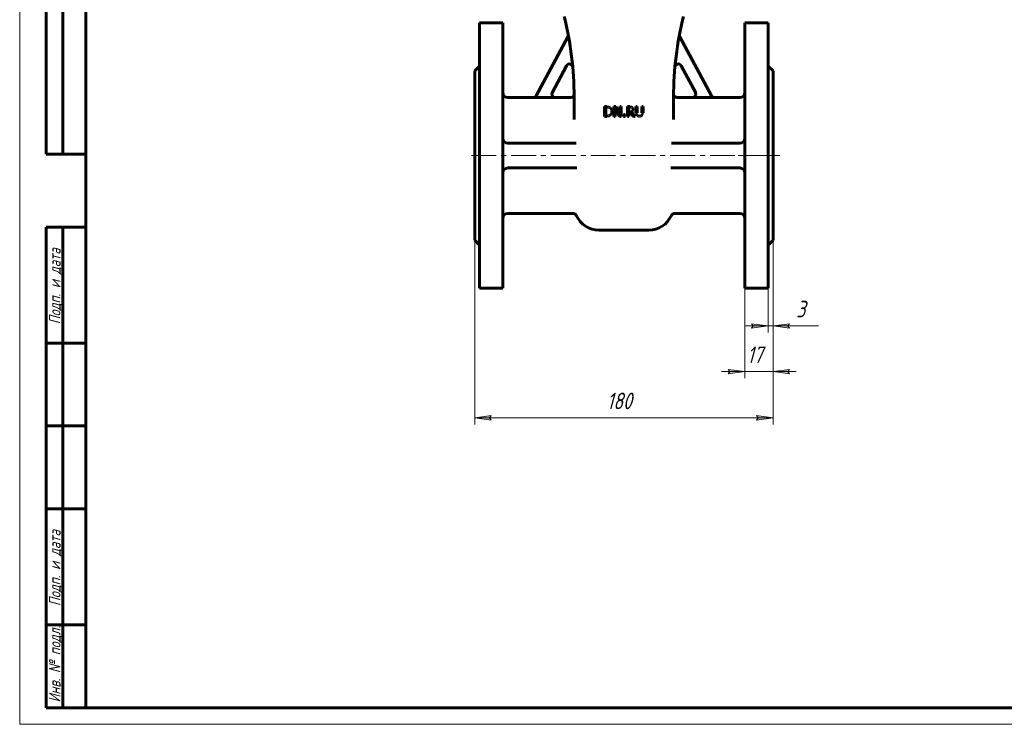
# Model space of a CAD drawing. Header units: millimetres. Extents: x 0 to 594, y 0 to 420.
# Tile 1 of 8: x 0 to 297, y 0 to 213. Entities that reach past the tile are written whole.
import ezdxf

# ---------------------------------------------------------------- set-up
doc = ezdxf.new("R2010")
doc.units = ezdxf.units.MM
for name, pattern in [('K5LT-1', [0]), ('K5LT_AXLED', [12, 7.5, -1.5, 1.5, -1.5]), ('K5LT_BASIC', [0]), ('K5LT_THIN', [0])]:
    doc.linetypes.add(name, pattern=pattern)
doc.layers.add('Системный слой', color=7, linetype='Continuous')
doc.layers.add('Системный слой (1)', color=7, linetype='Continuous', true_color=0x6c6c6c)
doc.styles.add('KDIMTEXTSTYLE', font='txt', dxfattribs={"width": 0.96, "oblique": 15, "height": 5})
doc.styles.add('KTEXTSTYLE', font='txt', dxfattribs={"width": 0.96, "height": 5})
doc.dimstyles.new('KDIMSTYLE (0.50)', dxfattribs={"dimtxt": 5, "dimasz": 1, "dimexe": 2, "dimexo": 0, "dimgap": 1, "dimtad": 1, "dimlfac": 2, "dimtxsty": 'KDIMTEXTSTYLE', "dimsah": 1, "dimcen": 0, "dimdle": 1, "dimadec": 0, "dimazin": 0, "dimtfac": 0.667, "dimtmove": 0, "dimatfit": 3, "dimfxl": 1, "dimtvp": 1, "dimtolj": 1, "dimtzin": 0, "dimarcsym": 0})

# ---------------------------------------------------------------- blocks, each defined once
blk = doc.blocks.new('U8')
at = {"layer": 'Системный слой (1)', "color": 143, "linetype": 'K5LT_BASIC', "lineweight": 60, "true_color": 0x33acca}
for p, q in [((208.74, 189.45), (208.63, 189.61)), ((208.86, 189.32), (208.74, 189.45)), ((208.93, 189.27), (208.86, 189.32)), ((208.97, 189.24), (208.93, 189.27)), ((208.99, 189.23), (208.97, 189.24)), ((209, 189.23), (208.99, 189.23)), ((209.16, 189.14), (209, 189.23)), ((209.51, 189.08), (209.16, 189.14))]:
    blk.add_line(p, q, dxfattribs=at)
blk = doc.blocks.new('U12')
at = {"layer": 'Системный слой (1)', "color": 143, "linetype": 'K5LT_BASIC', "lineweight": 60, "true_color": 0x33acca}
for p, q in [((160.6, 190.55), (160.5, 189.89)), ((160.5, 189.89), (160.85, 189.31)), ((160.85, 189.31), (161.48, 189.08))]:
    blk.add_line(p, q, dxfattribs=at)
blk = doc.blocks.new('U14')
at = {"layer": 'Системный слой (1)', "color": 143, "linetype": 'K5LT_BASIC', "lineweight": 60, "true_color": 0x33acca}
for p, q in [((203, 189.08), (198.24, 189.08)), ((217.24, 189.08), (209.51, 189.08))]:
    blk.add_line(p, q, dxfattribs=at)
blk = doc.blocks.new('U16')
at = {"layer": 'Системный слой (1)', "color": 143, "linetype": 'K5LT_BASIC', "lineweight": 60, "true_color": 0x33acca}
for p, q in [((154.97, 189.08), (147.24, 189.08)), ((166.24, 189.08), (161.48, 189.08))]:
    blk.add_line(p, q, dxfattribs=at)
blk = doc.blocks.new('U17')
at = {"layer": 'Системный слой (1)', "color": 143, "linetype": 'K5LT_BASIC', "lineweight": 60, "true_color": 0x33acca}
for p, q in [((203.88, 190.55), (203.98, 189.89)), ((203.63, 189.31), (203, 189.08)), ((203.98, 189.89), (203.63, 189.31))]:
    blk.add_line(p, q, dxfattribs=at)
blk = doc.blocks.new('D0')
at = {"layer": 'Системный слой (1)'}
for points in [[(142.24, 91.79), (141.74, 92.45), (142.24, 93.11), (137.24, 92.45)], [(227.24, 92.45), (222.24, 93.11), (222.74, 92.45), (222.24, 91.79)]]:
    blk.add_hatch(color=7, dxfattribs=at).paths.add_polyline_path(points)
at = {"layer": 'Системный слой (1)', "color": 7, "linetype": 'K5LT_THIN', "lineweight": 18, "true_color": 0xffffff}
for p, q in [((137.24, 146.08), (137.24, 90.45)), ((227.24, 146.08), (227.24, 90.45)), ((137.24, 92.45), (142.24, 93.11)), ((142.24, 91.79), (137.24, 92.45)), ((142.24, 93.11), (141.74, 92.45)), ((141.74, 92.45), (142.24, 91.79)), ((222.74, 92.45), (222.24, 93.11)), ((222.24, 93.11), (227.24, 92.45)), ((227.24, 92.45), (222.24, 91.79)), ((222.24, 91.79), (222.74, 92.45))]:
    blk.add_line(p, q, dxfattribs=at)
blk.add_wipeout([(177.1, 93.45), (177.1, 100.83), (186.97, 100.83), (186.97, 93.45)]).dxf.layer = 'Системный слой (1)'
blk.add_line((137.24, 92.45), (227.24, 92.45), dxfattribs=at)
at = {"layer": 'Системный слой (1)', "color": 7, "insert": (177.1, 100.04), "char_height": 5, "attachment_point": 1, "style": 'KTEXTSTYLE'}
blk.add_mtext('\\fArial|b0|c204|p34;\\H5.0;\\W1.000;\\Q15;\\fGOST Type AU|b0|i0|c204|p34;\\Q15;\\W0.960;180', dxfattribs=at)
blk = doc.blocks.new('KDIMARROW_01')
at = {"layer": 'Системный слой'}
blk.add_hatch(color=0, dxfattribs=at).paths.add_polyline_path([(0, 0), (-5, 0.66), (-4.5, 0), (-5, -0.66)])
at = {"layer": 'Системный слой', "color": 0, "linetype": 'K5LT_THIN', "lineweight": 18}
for p, q in [((-4.5, 0), (-5, 0.66)), ((-5, 0.66), (0, 0)), ((0, 0), (-5, -0.66)), ((-5, -0.66), (-4.5, 0))]:
    blk.add_line(p, q, dxfattribs=at)
at = {"layer": 'Системный слой (1)', "color": 0, "linetype": 'K5LT_THIN', "lineweight": 18}
blk.add_line((392.35, 171.58), (391.85, 171.58), dxfattribs=at)
blk = doc.blocks.new('D1')
at = {"layer": 'Системный слой (1)', "color": 7, "linetype": 'K5LT_THIN', "lineweight": 18, "true_color": 0xffffff}
for p, q in [((213.74, 107.03), (214.24, 106.38)), ((231.74, 106.38), (232.24, 107.03)), ((214.24, 106.38), (213.74, 105.72)), ((232.24, 105.72), (231.74, 106.38))]:
    blk.add_line(p, q, dxfattribs=at)
blk.add_wipeout([(219.43, 107.38), (219.43, 114.76), (226.26, 114.76), (226.26, 107.38)]).dxf.layer = 'Системный слой (1)'
at = {"layer": 'Системный слой (1)'}
for points in [[(218.74, 106.38), (213.74, 107.03), (214.24, 106.38), (213.74, 105.72)], [(231.74, 106.38), (232.24, 107.03), (227.24, 106.38), (232.24, 105.72)]]:
    blk.add_hatch(color=7, dxfattribs=at).paths.add_polyline_path(points)
at = {"layer": 'Системный слой (1)', "color": 7, "linetype": 'K5LT_THIN', "lineweight": 18, "true_color": 0xffffff}
for p, q in [((227.24, 146.08), (227.24, 104.38)), ((218.74, 131.58), (218.74, 104.38)), ((218.74, 106.38), (213.74, 107.03)), ((232.24, 107.03), (227.24, 106.38)), ((218.74, 106.38), (211.74, 106.38)), ((213.74, 105.72), (218.74, 106.38)), ((218.74, 106.38), (227.24, 106.38)), ((227.24, 106.38), (232.24, 105.72)), ((227.24, 106.38), (234.24, 106.38))]:
    blk.add_line(p, q, dxfattribs=at)
at = {"layer": 'Системный слой (1)', "color": 7, "insert": (219.43, 113.96), "char_height": 5, "attachment_point": 1, "style": 'KTEXTSTYLE'}
blk.add_mtext('\\fArial|b0|c204|p34;\\H5.0;\\W1.000;\\Q15;\\fGOST Type AU|b0|i0|c204|p34;\\Q15;\\W0.960;17', dxfattribs=at)
blk = doc.blocks.new('D2')
at = {"layer": 'Системный слой (1)'}
for points in [[(225.74, 120.18), (220.74, 120.84), (221.24, 120.18), (220.74, 119.52)], [(231.74, 120.18), (232.24, 120.84), (227.24, 120.18), (232.24, 119.52)]]:
    blk.add_hatch(color=7, dxfattribs=at).paths.add_polyline_path(points)
at = {"layer": 'Системный слой (1)', "color": 7, "linetype": 'K5LT_THIN', "lineweight": 18, "true_color": 0xffffff}
for p, q in [((227.24, 146.08), (227.24, 118.18)), ((225.74, 131.58), (225.74, 118.18)), ((225.74, 120.18), (218.74, 120.18)), ((225.74, 120.18), (220.74, 120.84)), ((220.74, 120.84), (221.24, 120.18)), ((221.24, 120.18), (220.74, 119.52)), ((220.74, 119.52), (225.74, 120.18)), ((225.74, 120.18), (227.24, 120.18)), ((232.24, 120.84), (227.24, 120.18)), ((227.24, 120.18), (232.24, 119.52)), ((227.24, 120.18), (232.24, 120.18)), ((231.74, 120.18), (232.24, 120.84)), ((232.24, 119.52), (231.74, 120.18))]:
    blk.add_line(p, q, dxfattribs=at)
blk.add_wipeout([(234.24, 121.18), (234.24, 128.56), (238.78, 128.56), (238.78, 121.18)]).dxf.layer = 'Системный слой (1)'
for p, q in [((227.24, 120.18), (234.24, 120.18)), ((232.24, 120.18), (240.97, 120.18))]:
    blk.add_line(p, q, dxfattribs=at)
at = {"layer": 'Системный слой (1)', "color": 7, "insert": (234.24, 127.77), "char_height": 5, "attachment_point": 1, "style": 'KTEXTSTYLE'}
blk.add_mtext('\\fArial|b0|c204|p34;\\H5.0;\\W1.000;\\Q15;\\fGOST Type AU|b0|i0|c204|p34;\\Q15;\\W0.960;3', dxfattribs=at)
blk = doc.blocks.new('U36')
at = {"color": 7, "linetype": 'K5LT_THIN', "lineweight": 18, "true_color": 0xffffff}
for p, q in [((0, 0), (0, 420)), ((594, 0), (0, 0))]:
    blk.add_line(p, q, dxfattribs=at)
at = {"color": 143, "linetype": 'K5LT_BASIC', "lineweight": 60, "true_color": 0x33acca}
for p, q in [((20, 5), (20, 415)), ((8, 172), (8, 292)), ((13, 172), (13, 292)), ((20, 172), (8, 172)), ((8, 5), (8, 150)), ((20, 150), (8, 150)), ((13, 5), (13, 150)), ((20, 115), (8, 115)), ((20, 90), (8, 90)), ((20, 65), (8, 65)), ((20, 30), (8, 30)), ((20, 5), (8, 5)), ((589, 5), (20, 5))]:
    blk.add_line(p, q, dxfattribs=at)
at = {"color": 7, "char_height": 3.5, "attachment_point": 1, "rotation": 90, "style": 'KTEXTSTYLE'}
for s, insert in [('\\fArial|b0|c204|p34;\\H5.0;\\W1.000;\\Q15;\\fGOST Type AU|b0|i0|c204|p34;\\Q15;\\W0.960;\\H3.50;Подп. и дата', (8.82, 120.66)), ('\\fArial|b0|c204|p34;\\H5.0;\\W1.000;\\Q15;\\fGOST Type AU|b0|i0|c204|p34;\\Q15;\\W0.960;\\H3.50;Подп. и дата', (8.82, 35.66)), ('\\fArial|b0|c204|p34;\\H5.0;\\W1.000;\\Q15;\\fGOST Type AU|b0|i0|c204|p34;\\Q15;\\W0.960;\\H3.50;Инв. № подл.', (8.82, 6.57))]:
    blk.add_mtext(s, dxfattribs=dict(at, insert=insert))

msp = doc.modelspace()

# ---------------------------------------------------------------- linework, layer by layer
at = {"layer": 'Системный слой (1)', "color": 143, "linetype": 'K5LT_BASIC', "lineweight": 60, "true_color": 0x33acca}
for p, q in [((138.7402, 211.5808), (138.7402, 131.5808)), ((138.7402, 211.5808), (145.7402, 211.5808)), ((145.7402, 211.5808), (145.7402, 131.5808)), ((225.7402, 211.5808), (218.7402, 211.5808)), ((218.7402, 211.5808), (218.7402, 131.5808)), ((225.7402, 211.5808), (225.7402, 131.5808)), ((155.8247, 189.5655), (165.3688, 207.3423)), ((208.6557, 189.5655), (199.1116, 207.3423)), ((137.2402, 197.0808), (138.7402, 198.5808)), ((137.2402, 197.0808), (137.2402, 146.0808)), ((164.956, 198.6687), (160.5765, 190.5116)), ((199.5244, 198.6687), (203.9038, 190.5116)), ((227.2402, 197.0808), (225.7402, 198.5808)), ((227.2402, 197.0808), (227.2402, 146.0808)), ((154.9409, 189.0361), (161.4549, 189.0361)), ((167.2402, 182.409), (167.2402, 189.2703)), ((197.2402, 182.409), (197.2402, 189.2703)), ((209.5394, 189.0361), (203.0255, 189.0361)), ((177.0731, 186.3815), (176.3785, 186.3815)), ((176.3785, 186.3815), (176.3785, 183.3315)), ((176.7839, 183.6825), (176.7839, 186.0305)), ((176.7839, 186.0305), (177.0928, 186.0305)), ((179.2234, 186.3815), (179.2234, 183.3315)), ((179.7993, 186.3815), (179.2234, 186.3815)), ((179.6015, 183.3315), (179.6015, 185.9613)), ((179.6015, 185.9613), (180.9511, 183.3315)), ((181.0277, 183.9667), (179.7993, 186.3815)), ((181.0277, 186.3815), (181.0277, 183.9667)), ((181.4058, 186.3815), (181.0277, 186.3815)), ((181.4058, 183.3315), (181.4058, 186.3815)), ((183.2942, 186.3815), (183.2942, 183.3315)), ((184.0802, 186.3815), (183.2942, 186.3815)), ((183.6995, 184.8837), (183.6995, 186.0305)), ((183.6995, 186.0305), (184.1024, 186.0305)), ((184.0554, 184.8837), (183.6995, 184.8837)), ((183.6995, 183.3315), (183.6995, 184.5451)), ((183.6995, 184.5451), (184.1642, 184.5451)), ((184.1642, 184.5451), (185.1281, 183.3315)), ((185.6546, 183.3315), (184.5695, 184.6588)), ((185.8597, 186.3815), (185.8597, 184.4783)), ((186.2651, 186.3815), (185.8597, 186.3815)), ((186.2651, 184.4783), (186.2651, 186.3815)), ((188.0669, 186.3815), (187.6616, 186.3815)), ((187.6616, 186.3815), (187.6616, 184.4684)), ((188.0669, 184.4783), (188.0669, 186.3815)), ((176.3785, 183.3315), (177.0805, 183.3315)), ((177.0928, 183.6825), (176.7839, 183.6825)), ((179.2234, 183.3315), (179.6015, 183.3315)), ((180.9511, 183.3315), (181.4058, 183.3315)), ((182.1028, 183.9148), (182.1028, 183.3315)), ((182.5922, 183.9148), (182.1028, 183.9148)), ((182.1028, 183.3315), (182.5922, 183.3315)), ((182.5922, 183.3315), (182.5922, 183.9148)), ((183.2942, 183.3315), (183.6995, 183.3315)), ((185.1281, 183.3315), (185.6546, 183.3315)), ((147.2402, 175.3308), (167.8255, 175.3308)), ((217.2402, 175.3308), (196.6548, 175.3308)), ((168.0591, 167.8308), (147.2402, 167.8308)), ((196.4213, 167.8308), (217.2402, 167.8308)), ((166.9942, 154.0808), (147.2402, 154.0808)), ((217.2402, 154.0808), (197.4862, 154.0808)), ((174.7402, 149.0808), (189.7402, 149.0808)), ((137.2402, 146.0808), (138.7402, 144.5808)), ((227.2402, 146.0808), (225.7402, 144.5808)), ((138.7402, 131.5808), (145.7402, 131.5808)), ((225.7402, 131.5808), (218.7402, 131.5808))]:
    msp.add_line(p, q, dxfattribs=at)
at = {"layer": 'Системный слой (1)', "color": 30, "linetype": 'K5LT_AXLED', "lineweight": 18, "true_color": 0xff8000}
for p, q in [((227.7402, 171.5808), (135.2402, 171.5808)), ((229.2402, 171.5808), (216.7402, 171.5808))]:
    msp.add_line(p, q, dxfattribs=at)
at = {"layer": 'Системный слой (1)', "color": 143, "linetype": 'K5LT_BASIC', "lineweight": 60, "true_color": 0x33acca}
for centre, radius, start, end in [((67.2402, 189.2703), 100, 0, 14.036243), ((297.2402, 189.2703), 100, 165.963757, 180), ((164.4877, 207.8153), 1, 331.769278, 10.796648), ((199.9927, 207.8153), 1, 169.203352, 208.230722), ((165.837, 198.1957), 1, 5.172556, 151.769278), ((198.6433, 198.1957), 1, 28.230722, 174.827444), ((147.2402, 190.5808), 1.5, 180, 270), ((217.2402, 190.5808), 1.5, 270, 0), ((166.2402, 190.0808), 1, 270, 355.776775), ((198.2402, 190.0808), 1, 184.223225, 270), ((297.2402, 189.2703), 100, 179.577772, 179.577932), ((147.2402, 176.8308), 1.5, 180, 270), ((217.2402, 176.8308), 1.5, 270, 0), ((147.2402, 166.3308), 1.5, 90, 180), ((217.2402, 166.3308), 1.5, 0, 90), ((147.2402, 152.5808), 1.5, 90, 180), ((166.9942, 153.0808), 1, 24.315739, 90), ((174.7402, 156.5808), 7.5, 204.315739, 270), ((189.7402, 156.5808), 7.5, 270, 335.684261), ((197.4862, 153.0808), 1, 90, 155.684261), ((217.2402, 152.5808), 1.5, 0, 90)]:
    msp.add_arc(centre, radius, start, end, dxfattribs=at)
at = {"layer": 'Системный слой (1)', "color": 7, "linetype": 'K5LT-1'}
for points, knots in [([(161.4549, 189.0361), (161.4175, 189.0361), (161.3429, 189.0404), (161.2329, 189.0593), (161.1434, 189.0852), (161.0738, 189.1117), (161.0361, 189.1285), (160.9809, 189.1554), (160.9085, 189.1966), (160.8415, 189.2466), (160.8044, 189.2782), (160.7924, 189.2887), (160.7722, 189.3071), (160.7477, 189.3309), (160.7009, 189.3801), (160.6416, 189.453), (160.5871, 189.5399), (160.5505, 189.6123), (160.5332, 189.6526), (160.5232, 189.6786), (160.5181, 189.6923), (160.5102, 189.7149), (160.5001, 189.7466), (160.4826, 189.8107), (160.4653, 189.9021), (160.4593, 189.986), (160.4589, 190.0497), (160.4601, 190.0934), (160.4669, 190.1744), (160.4847, 190.276), (160.5152, 190.3761), (160.5474, 190.4541), (160.5664, 190.4926), (160.5765, 190.5116)], [0, 0, 0, 0, 0.022453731, 0.044907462, 0.067361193, 0.078568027, 0.089774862, 0.092113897, 0.115620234, 0.139961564, 0.142432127, 0.144942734, 0.149559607, 0.158793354, 0.165431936, 0.190319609, 0.215207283, 0.227169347, 0.239131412, 0.24156487, 0.243969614, 0.247964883, 0.255955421, 0.264021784, 0.288069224, 0.312116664, 0.314445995, 0.326395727, 0.338345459, 0.363297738, 0.388250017, 0.4011544, 0.414058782, 0.414058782, 0.414058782, 0.414058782]), ([(203.0255, 189.0361), (203.0629, 189.0361), (203.1374, 189.0404), (203.2475, 189.0593), (203.337, 189.0852), (203.4066, 189.1117), (203.4443, 189.1285), (203.4995, 189.1554), (203.5719, 189.1966), (203.639, 189.2466), (203.676, 189.2782), (203.6881, 189.2887), (203.7083, 189.3071), (203.7328, 189.3309), (203.7796, 189.3801), (203.8389, 189.453), (203.8934, 189.5399), (203.9299, 189.6123), (203.9472, 189.6526), (203.9572, 189.6786), (203.9623, 189.6923), (203.9703, 189.7149), (203.9803, 189.7465), (203.9979, 189.8106), (204.0152, 189.902), (204.0211, 189.9858), (204.0215, 190.0495), (204.0204, 190.0933), (204.0135, 190.1744), (203.9957, 190.276), (203.9652, 190.3761), (203.933, 190.4541), (203.914, 190.4926), (203.9038, 190.5116)], [0, 0, 0, 0, 0.022454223, 0.044908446, 0.06736267, 0.078569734, 0.089776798, 0.092115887, 0.11562363, 0.139966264, 0.142436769, 0.14494725, 0.149565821, 0.158802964, 0.165433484, 0.190323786, 0.215214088, 0.227170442, 0.239126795, 0.24155948, 0.243963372, 0.247961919, 0.255959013, 0.264003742, 0.288042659, 0.312081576, 0.314413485, 0.326378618, 0.338343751, 0.36329775, 0.388251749, 0.401155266, 0.414058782, 0.414058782, 0.414058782, 0.414058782]), ([(155.8247, 189.5655), (155.8069, 189.5325), (155.7677, 189.4685), (155.7188, 189.4057), (155.663, 189.3426), (155.6264, 189.3065), (155.5752, 189.2626), (155.5389, 189.2337), (155.501, 189.2072), (155.4734, 189.1895), (155.4502, 189.1752), (155.4211, 189.1587), (155.3814, 189.1381), (155.3375, 189.1177), (155.2844, 189.0966), (155.2301, 189.0786), (155.1749, 189.0636), (155.1191, 189.0518), (155.0413, 189.0399), (154.9817, 189.0361), (154.9409, 189.0361)], [0, 0, 0, 0, 0.022516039, 0.045032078, 0.047917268, 0.073318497, 0.075874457, 0.088520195, 0.101165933, 0.103644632, 0.108287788, 0.117574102, 0.123788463, 0.135239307, 0.146690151, 0.158140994, 0.169591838, 0.181042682, 0.192493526, 0.216942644, 0.216942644, 0.216942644, 0.216942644]), ([(208.6557, 189.5655), (208.6735, 189.5325), (208.7127, 189.4685), (208.7616, 189.4057), (208.8174, 189.3426), (208.854, 189.3064), (208.9052, 189.2625), (208.9415, 189.2336), (208.9794, 189.2072), (209.007, 189.1895), (209.0302, 189.1752), (209.0593, 189.1586), (209.0989, 189.1381), (209.1428, 189.1177), (209.196, 189.0966), (209.2502, 189.0786), (209.3054, 189.0636), (209.3612, 189.0518), (209.4349, 189.0405), (209.4945, 189.0364), (209.5353, 189.0361), (209.5394, 189.0361)], [0, 0, 0, 0, 0.022517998, 0.045035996, 0.047924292, 0.073330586, 0.075886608, 0.088529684, 0.101172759, 0.103650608, 0.108296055, 0.117586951, 0.123783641, 0.135232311, 0.146680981, 0.158129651, 0.169578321, 0.181026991, 0.192475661, 0.214432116, 0.216942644, 0.216942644, 0.216942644, 0.216942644]), ([(178.1655, 186.1393), (178.1566, 186.1452), (178.1384, 186.1567), (178.1011, 186.1789), (178.0524, 186.2052), (178.0008, 186.2295), (177.9578, 186.2478), (177.9246, 186.261), (177.8907, 186.2735), (177.856, 186.2854), (177.8204, 186.2967), (177.7868, 186.3067), (177.7553, 186.3153), (177.7263, 186.3228), (177.6963, 186.3297), (177.6674, 186.3357), (177.6399, 186.3409), (177.6057, 186.3468), (177.546, 186.3559), (177.4556, 186.3663), (177.3582, 186.3736), (177.2753, 186.3777), (177.2104, 186.3799), (177.1428, 186.3812), (177.0965, 186.3815), (177.0731, 186.3815)], [-0.711735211, -0.711735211, -0.711735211, -0.711735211, -0.684262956, -0.6567907, -0.60184619, -0.54690168, -0.519429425, -0.49195717, -0.464484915, -0.43701266, -0.409540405, -0.38206815, -0.361271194, -0.340474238, -0.319677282, -0.298880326, -0.282961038, -0.267041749, -0.235203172, -0.176402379, -0.117601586, -0.08820119, -0.058800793, -0.029400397, 0, 0, 0, 0]), ([(177.0928, 186.0305), (177.1088, 186.0305), (177.1405, 186.0303), (177.1871, 186.0293), (177.2325, 186.0276), (177.2747, 186.0253), (177.3139, 186.0225), (177.3504, 186.0193), (177.3857, 186.0155), (177.4188, 186.0114), (177.4496, 186.0069), (177.4782, 186.0022), (177.506, 185.9971), (177.5281, 185.9925), (177.5449, 185.9888), (177.5605, 185.9851), (177.5798, 185.9803), (177.6026, 185.9742), (177.6253, 185.9676), (177.648, 185.9605), (177.6779, 185.9506), (177.709, 185.9392), (177.7705, 185.9146), (177.832, 185.8855), (177.8834, 185.8566), (177.8986, 185.8476)], [-0.122136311, -0.122136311, -0.122136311, -0.122136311, -0.116722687, -0.111309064, -0.10589544, -0.100481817, -0.09567233, -0.090862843, -0.086053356, -0.081243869, -0.076951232, -0.072658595, -0.068365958, -0.06407332, -0.062146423, -0.060219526, -0.056365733, -0.052511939, -0.048658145, -0.044804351, -0.040950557, -0.033242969, -0.028590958, -0.008523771, 0, 0, 0, 0]), ([(177.8986, 185.8476), (177.9152, 185.8374), (177.9477, 185.8161), (177.9816, 185.7907), (178.0281, 185.753), (178.0844, 185.7004), (178.1545, 185.616), (178.2152, 185.5211), (178.2649, 185.4178), (178.2936, 185.3359), (178.3184, 185.2492), (178.3395, 185.1541), (178.3525, 185.048), (178.3576, 184.9741), (178.3595, 184.9364), (178.3605, 184.8979), (178.3608, 184.872), (178.3608, 184.859)], [-0.228722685, -0.228722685, -0.228722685, -0.228722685, -0.216268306, -0.203813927, -0.201223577, -0.17717576, -0.153135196, -0.129094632, -0.10422721, -0.081198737, -0.076679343, -0.051147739, -0.025616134, -0.0192121, -0.012808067, -0.006404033, 0, 0, 0, 0]), ([(178.3608, 184.859), (178.3608, 184.8419), (178.3604, 184.808), (178.3587, 184.7581), (178.3559, 184.7092), (178.3521, 184.6632), (178.3474, 184.6198), (178.3401, 184.5651), (178.329, 184.5015), (178.3126, 184.4307), (178.2943, 184.3682), (178.2742, 184.3118), (178.2529, 184.2609), (178.2293, 184.2126), (178.195, 184.1512), (178.1449, 184.0773), (178.0739, 183.9962), (178.0023, 183.9326), (177.9542, 183.8976), (177.9357, 183.8851)], [-0.276021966, -0.276021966, -0.276021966, -0.276021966, -0.265988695, -0.255955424, -0.245922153, -0.235888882, -0.226754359, -0.217619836, -0.19935079, -0.182548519, -0.165746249, -0.151188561, -0.136630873, -0.122295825, -0.107960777, -0.079290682, -0.048447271, -0.018055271, 0, 0, 0, 0]), ([(178.1606, 183.5762), (178.2038, 183.6047), (178.2493, 183.6391), (178.3319, 183.711), (178.377, 183.7561), (178.4204, 183.806), (178.4379, 183.8267), (178.4686, 183.8649), (178.5103, 183.922), (178.5492, 183.9825), (178.5789, 184.0336), (178.6074, 184.0859), (178.6408, 184.1537), (178.6757, 184.2371), (178.7054, 184.3216), (178.7235, 184.3844), (178.7472, 184.4786), (178.7717, 184.6097), (178.7825, 184.7556), (178.7834, 184.8395), (178.7834, 184.854)], [-0.278962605, -0.278962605, -0.278962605, -0.278962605, -0.247175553, -0.243853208, -0.211601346, -0.208232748, -0.203909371, -0.195262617, -0.178870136, -0.162027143, -0.153605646, -0.145184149, -0.128341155, -0.111498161, -0.095175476, -0.078852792, -0.075672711, -0.042270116, -0.007265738, 0, 0, 0, 0]), ([(178.7834, 184.854), (178.7834, 184.875), (178.7829, 184.9167), (178.7804, 184.9784), (178.7763, 185.0391), (178.7689, 185.1153), (178.7561, 185.2055), (178.7356, 185.3059), (178.7103, 185.4002), (178.682, 185.484), (178.6513, 185.5599), (178.6188, 185.6283), (178.5833, 185.694), (178.5549, 185.7405), (178.5089, 185.8106), (178.4401, 185.9018), (178.3268, 186.0183), (178.2313, 186.0945), (178.1756, 186.1326), (178.1655, 186.1393)], [-0.236572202, -0.236572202, -0.236572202, -0.236572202, -0.228129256, -0.219686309, -0.211243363, -0.202800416, -0.187098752, -0.171397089, -0.156612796, -0.141828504, -0.129465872, -0.11710324, -0.104753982, -0.092404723, -0.0897364, -0.062369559, -0.034019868, -0.006064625, 0, 0, 0, 0]), ([(184.6066, 185.0419), (184.5996, 185.0349), (184.5853, 185.0214), (184.5686, 185.0076), (184.5441, 184.9888), (184.5103, 184.9665), (184.4668, 184.9451), (184.4297, 184.9309), (184.4058, 184.9234), (184.3862, 184.9182), (184.3714, 184.9147), (184.3564, 184.9115), (184.3369, 184.9076), (184.3124, 184.9032), (184.2765, 184.8976), (184.195, 184.8875), (184.1179, 184.8837), (184.0554, 184.8837)], [-0.0846184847, -0.0846184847, -0.0846184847, -0.0846184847, -0.0800034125, -0.0753883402, -0.0744226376, -0.0653627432, -0.0561571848, -0.0515544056, -0.0469516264, -0.0446938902, -0.042436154, -0.0401784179, -0.0379206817, -0.0337082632, -0.0294958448, -0.0225875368, 0, 0, 0, 0]), ([(184.8562, 186.2208), (184.8396, 186.2316), (184.8059, 186.252), (184.7676, 186.272), (184.7297, 186.2901), (184.7005, 186.3026), (184.666, 186.3155), (184.6404, 186.3242), (184.6149, 186.3319), (184.581, 186.341), (184.5544, 186.3468), (184.5344, 186.3504), (184.5283, 186.3515), (184.519, 186.3531), (184.5003, 186.356), (184.4714, 186.3601), (184.4214, 186.3662), (184.3599, 186.3719), (184.3011, 186.3757), (184.2558, 186.378), (184.2213, 186.3793), (184.1864, 186.3803), (184.151, 186.381), (184.1215, 186.3813), (184.0979, 186.3815), (184.0861, 186.3815), (184.0802, 186.3815)], [-0.161155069, -0.161155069, -0.161155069, -0.161155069, -0.149334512, -0.137513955, -0.135051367, -0.124004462, -0.11848101, -0.112957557, -0.107668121, -0.102378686, -0.091799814, -0.091266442, -0.090199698, -0.088066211, -0.085594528, -0.078855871, -0.070505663, -0.055416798, -0.0418661, -0.035090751, -0.028315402, -0.021236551, -0.014157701, -0.00707885, -0.003539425, 0, 0, 0, 0]), ([(184.1024, 186.0305), (184.1127, 186.0305), (184.1332, 186.0304), (184.1632, 186.0298), (184.1925, 186.0288), (184.2197, 186.0274), (184.2448, 186.0257), (184.2683, 186.0237), (184.291, 186.0215), (184.3122, 186.019), (184.3319, 186.0163), (184.3564, 186.0126), (184.3844, 186.0075), (184.4154, 186.0005), (184.4441, 185.9926), (184.472, 185.9835), (184.4931, 185.9754), (184.5256, 185.9617), (184.5553, 185.9466), (184.5803, 185.931), (184.5868, 185.9267)], [-0.105350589, -0.105350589, -0.105350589, -0.105350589, -0.100431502, -0.095512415, -0.090593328, -0.085674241, -0.081313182, -0.076952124, -0.072591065, -0.068230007, -0.064347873, -0.060465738, -0.052701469, -0.045754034, -0.0388066, -0.031859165, -0.02491173, -0.022395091, -0.005983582, 0, 0, 0, 0]), ([(184.5695, 184.6588), (184.5812, 184.6631), (184.6044, 184.6721), (184.6383, 184.6866), (184.6715, 184.7019), (184.7129, 184.7227), (184.7613, 184.7499), (184.8336, 184.7968), (184.8989, 184.8489), (184.9577, 184.906), (185.0102, 184.9639), (185.0557, 185.0244), (185.0925, 185.0863), (185.1234, 185.1462), (185.1554, 185.2262), (185.1749, 185.2999), (185.1867, 185.3601), (185.1936, 185.4041), (185.1991, 185.4584), (185.2014, 185.5011), (185.2021, 185.5309), (185.2023, 185.546), (185.2023, 185.5535)], [-0.148110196, -0.148110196, -0.148110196, -0.148110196, -0.143631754, -0.139153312, -0.134674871, -0.130196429, -0.121903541, -0.113610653, -0.097024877, -0.089138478, -0.081252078, -0.066130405, -0.059524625, -0.052918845, -0.039707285, -0.026179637, -0.024288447, -0.017188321, -0.010088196, -0.005044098, -0.002522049, 0, 0, 0, 0]), ([(184.5868, 185.9267), (184.5949, 185.9213), (184.6104, 185.9101), (184.6265, 185.8969), (184.6479, 185.8779), (184.673, 185.8523), (184.7034, 185.8123), (184.7242, 185.7761), (184.7384, 185.745), (184.7508, 185.7131), (184.7592, 185.6855), (184.7684, 185.6464), (184.7758, 185.6039), (184.7793, 185.5557), (184.7796, 185.5276), (184.7796, 185.5214)], [-0.081685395, -0.081685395, -0.081685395, -0.081685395, -0.076696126, -0.0717068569, -0.0706954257, -0.0613419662, -0.0522677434, -0.0430034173, -0.0383712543, -0.0337390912, -0.0245907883, -0.0231782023, -0.0130157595, -0.0028533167, 0, 0, 0, 0]), ([(184.7796, 185.5214), (184.7796, 185.5121), (184.7794, 185.4937), (184.7784, 185.4666), (184.7768, 185.44), (184.7745, 185.4148), (184.7717, 185.3909), (184.7674, 185.3606), (184.7608, 185.3252), (184.7509, 185.2854), (184.7398, 185.2496), (184.7273, 185.2167), (184.7092, 185.1768), (184.6827, 185.1303), (184.6519, 185.0895), (184.6257, 185.0606), (184.6131, 185.048), (184.6066, 185.0419)], [-0.0937576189, -0.0937576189, -0.0937576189, -0.0937576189, -0.0896029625, -0.085448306, -0.0812936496, -0.0771389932, -0.0733225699, -0.0695061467, -0.0618733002, -0.0547800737, -0.0476868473, -0.0413301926, -0.034973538, -0.0226294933, -0.0102854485, -0.0051427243, 0, 0, 0, 0]), ([(185.2023, 185.5535), (185.2023, 185.5637), (185.202, 185.5841), (185.2009, 185.6142), (185.1989, 185.6437), (185.1954, 185.6807), (185.1894, 185.7242), (185.1799, 185.7724), (185.1681, 185.8174), (185.1545, 185.8588), (185.139, 185.8977), (185.1246, 185.9278), (185.1122, 185.9508), (185.0994, 185.9728), (185.0825, 185.9996), (185.0608, 186.0306), (185.0434, 186.053), (185.0152, 186.0869), (184.9718, 186.133), (184.9121, 186.1829), (184.8709, 186.2114), (184.8562, 186.2208)], [-0.193489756, -0.193489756, -0.193489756, -0.193489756, -0.187228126, -0.180966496, -0.174704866, -0.168443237, -0.156866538, -0.14528984, -0.134451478, -0.123613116, -0.113319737, -0.103026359, -0.098061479, -0.0930966, -0.083166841, -0.073237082, -0.063307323, -0.060732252, -0.038297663, -0.013257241, 0, 0, 0, 0]), ([(185.8597, 184.4783), (185.8597, 184.4599), (185.86, 184.4232), (185.8615, 184.3693), (185.8639, 184.3168), (185.8672, 184.2676), (185.8712, 184.2218), (185.8774, 184.1645), (185.885, 184.111), (185.8938, 184.0612), (185.9006, 184.0268), (185.9082, 183.9934), (185.9161, 183.9619), (185.9243, 183.9325), (185.9327, 183.9049), (185.9419, 183.8778), (185.9518, 183.8514), (185.9624, 183.8256), (185.9774, 183.792), (186.0059, 183.7354), (186.0535, 183.6596), (186.1073, 183.5939), (186.1419, 183.5584), (186.1514, 183.549)], [-0.129094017, -0.129094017, -0.129094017, -0.129094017, -0.123542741, -0.117991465, -0.112440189, -0.106888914, -0.1019132, -0.096937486, -0.086986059, -0.082495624, -0.078005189, -0.073514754, -0.069024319, -0.064988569, -0.060952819, -0.056917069, -0.052881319, -0.048917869, -0.044954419, -0.037027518, -0.021378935, -0.005730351, 0, 0, 0, 0]), ([(186.3961, 183.8629), (186.3882, 183.8749), (186.3732, 183.8993), (186.3583, 183.9272), (186.3445, 183.9558), (186.3316, 183.9852), (186.3205, 184.0156), (186.3136, 184.0368), (186.3088, 184.0527), (186.3027, 184.0746), (186.2974, 184.097), (186.2936, 184.1154), (186.2908, 184.1304), (186.2868, 184.1527), (186.2831, 184.1771), (186.2798, 184.2026), (186.2767, 184.2288), (186.2732, 184.265), (186.2696, 184.3125), (186.2675, 184.3562), (186.2662, 184.3925), (186.2656, 184.4204), (186.2652, 184.4491), (186.2651, 184.4685), (186.2651, 184.4783)], [-0.343745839, -0.343745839, -0.343745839, -0.343745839, -0.317150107, -0.290554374, -0.285054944, -0.258118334, -0.231181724, -0.22561445, -0.217365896, -0.200868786, -0.184371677, -0.176123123, -0.167874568, -0.157558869, -0.136927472, -0.126611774, -0.116296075, -0.095664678, -0.071748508, -0.047832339, -0.035874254, -0.023916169, -0.011958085, 0, 0, 0, 0]), ([(187.6616, 184.4684), (187.6616, 184.4562), (187.6614, 184.4319), (187.6607, 184.3961), (187.6596, 184.3612), (187.658, 184.3274), (187.656, 184.2948), (187.6527, 184.2527), (187.6488, 184.2149), (187.6443, 184.1811), (187.6411, 184.1596), (187.6376, 184.1387), (187.634, 184.1186), (187.6299, 184.0992), (187.6255, 184.0804), (187.6207, 184.062), (187.6154, 184.0437), (187.6096, 184.0256), (187.6014, 184.0019), (187.5935, 183.9819), (187.5765, 183.9426), (187.5576, 183.9056), (187.5369, 183.8724), (187.5306, 183.8629)], [-0.0871314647, -0.0871314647, -0.0871314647, -0.0871314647, -0.0831713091, -0.0792111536, -0.0752509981, -0.0712908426, -0.0673306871, -0.0633705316, -0.0554502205, -0.0523701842, -0.0492901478, -0.0462101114, -0.043130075, -0.0401940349, -0.0372579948, -0.0343219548, -0.0313859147, -0.0284498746, -0.0255138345, -0.0196417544, -0.0183802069, -0.005374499, 0, 0, 0, 0]), ([(187.7753, 183.549), (187.7878, 183.561), (187.8121, 183.5857), (187.8371, 183.6144), (187.8712, 183.657), (187.9123, 183.7161), (187.9523, 183.7928), (187.9791, 183.8586), (187.9966, 183.9098), (188.0113, 183.9629), (188.0241, 184.0173), (188.0351, 184.0732), (188.0465, 184.144), (188.0617, 184.2725), (188.0669, 184.3919), (188.0669, 184.4783)], [-0.200678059, -0.200678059, -0.200678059, -0.200678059, -0.189054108, -0.177430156, -0.175001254, -0.152059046, -0.128629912, -0.116915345, -0.105200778, -0.093565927, -0.081931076, -0.070871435, -0.059811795, -0.04081866, 0, 0, 0, 0]), ([(177.0805, 183.3315), (177.1, 183.3315), (177.1387, 183.3317), (177.1955, 183.3326), (177.251, 183.3342), (177.3047, 183.3365), (177.3564, 183.3393), (177.4231, 183.344), (177.4898, 183.3502), (177.556, 183.3582), (177.6079, 183.3658), (177.6492, 183.3729), (177.6808, 183.379), (177.7012, 183.3833), (177.7187, 183.3873), (177.7383, 183.3919), (177.7596, 183.3974), (177.7826, 183.4038), (177.8073, 183.4112), (177.8507, 183.4251), (177.9126, 183.4479), (178.0129, 183.4916), (178.0955, 183.5359), (178.1528, 183.5713), (178.1606, 183.5762)], [-0.489465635, -0.489465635, -0.489465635, -0.489465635, -0.469874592, -0.450283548, -0.430692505, -0.411101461, -0.391510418, -0.371919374, -0.332737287, -0.308900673, -0.28506406, -0.261227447, -0.24930914, -0.237390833, -0.229840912, -0.22229099, -0.207191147, -0.19698596, -0.186780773, -0.168865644, -0.129708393, -0.090551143, -0.012236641, 0, 0, 0, 0]), ([(177.9357, 183.8851), (177.9187, 183.8732), (177.8841, 183.8506), (177.8446, 183.828), (177.786, 183.7976), (177.7403, 183.7777), (177.6914, 183.7604), (177.6701, 183.7532), (177.6436, 183.745), (177.6133, 183.7367), (177.5838, 183.7295), (177.5525, 183.7228), (177.5082, 183.7143), (177.4624, 183.7069), (177.4147, 183.7005), (177.3781, 183.6963), (177.3407, 183.6927), (177.2988, 183.6893), (177.2522, 183.6864), (177.2003, 183.6841), (177.1471, 183.6828), (177.111, 183.6825), (177.0928, 183.6825)], [-0.129515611, -0.129515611, -0.129515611, -0.129515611, -0.119550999, -0.109586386, -0.107523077, -0.087584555, -0.085520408, -0.082628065, -0.07684338, -0.072307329, -0.067771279, -0.062610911, -0.057450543, -0.047129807, -0.041969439, -0.036809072, -0.031648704, -0.026488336, -0.019866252, -0.013244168, -0.006622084, 0, 0, 0, 0]), ([(186.1514, 183.549), (186.1641, 183.5363), (186.1903, 183.5116), (186.2209, 183.4864), (186.267, 183.4511), (186.3039, 183.4267), (186.344, 183.404), (186.3615, 183.3945), (186.3911, 183.3793), (186.4516, 183.3517), (186.5237, 183.3258), (186.603, 183.3048), (186.665, 183.2918), (186.7298, 183.2815), (186.7876, 183.275), (186.8373, 183.2711), (186.8781, 183.2689), (186.9198, 183.2675), (186.9479, 183.2672), (186.9621, 183.2672)], [-0.322958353, -0.322958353, -0.322958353, -0.322958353, -0.301047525, -0.279136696, -0.274585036, -0.230252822, -0.225650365, -0.21925955, -0.206477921, -0.186016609, -0.141138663, -0.11869969, -0.096260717, -0.073821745, -0.051382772, -0.038537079, -0.025691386, -0.012845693, 0, 0, 0, 0]), ([(186.9621, 183.6133), (186.9521, 183.6133), (186.9323, 183.6135), (186.903, 183.6145), (186.8744, 183.6163), (186.8472, 183.6187), (186.8216, 183.6216), (186.7891, 183.6263), (186.7366, 183.636), (186.6708, 183.6541), (186.603, 183.682), (186.5445, 183.7146), (186.4926, 183.7526), (186.4468, 183.796), (186.4158, 183.834), (186.3999, 183.8571), (186.3961, 183.8629)], [-0.162465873, -0.162465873, -0.162465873, -0.162465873, -0.156402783, -0.150339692, -0.144276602, -0.138213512, -0.1326561, -0.127098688, -0.115983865, -0.095376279, -0.0768315, -0.058800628, -0.040998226, -0.023195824, -0.005738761, 0, 0, 0, 0]), ([(187.5306, 183.8629), (187.525, 183.8544), (187.5133, 183.8379), (187.4994, 183.8205), (187.4783, 183.7963), (187.4481, 183.7661), (187.4073, 183.7345), (187.3713, 183.7116), (187.343, 183.6959), (187.3183, 183.6839), (187.2979, 183.675), (187.2777, 183.6668), (187.2525, 183.6576), (187.2238, 183.6485), (187.1789, 183.6361), (187.138, 183.6277), (187.0713, 183.6181), (187.0204, 183.614), (186.9732, 183.6133), (186.9621, 183.6133)], [-0.107165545, -0.107165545, -0.107165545, -0.107165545, -0.101648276, -0.096131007, -0.094971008, -0.083999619, -0.072710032, -0.067065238, -0.061420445, -0.055852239, -0.053068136, -0.050284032, -0.045041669, -0.039799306, -0.035586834, -0.022631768, -0.020142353, -0.004697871, 0, 0, 0, 0]), ([(186.9621, 183.2672), (186.9771, 183.2672), (187.007, 183.2675), (187.051, 183.2689), (187.0939, 183.2712), (187.1343, 183.2742), (187.1721, 183.278), (187.2196, 183.2839), (187.2642, 183.2911), (187.306, 183.2995), (187.3352, 183.3061), (187.3635, 183.3134), (187.4158, 183.3283), (187.4635, 183.3457), (187.5092, 183.3658), (187.5392, 183.3798), (187.5641, 183.3928), (187.6132, 183.4204), (187.6784, 183.463), (187.7398, 183.5147), (187.7716, 183.5454), (187.7753, 183.549)], [-0.133113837, -0.133113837, -0.133113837, -0.133113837, -0.12772088, -0.122327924, -0.116934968, -0.111542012, -0.106665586, -0.10178916, -0.092036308, -0.087588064, -0.083139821, -0.078691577, -0.074243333, -0.057841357, -0.053740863, -0.049640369, -0.041439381, -0.039717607, -0.021593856, -0.002514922, 0, 0, 0, 0])]:
    msp.add_open_spline(points, degree=3, knots=knots, dxfattribs=at)
at = {"layer": 'Системный слой (1)', "color": 143, "linetype": 'K5LT_BASIC', "lineweight": 60, "true_color": 0x33acca}
msp.add_open_spline([(154.9663, 189.0808), (155.146, 189.0808), (155.505, 189.1801), (155.7624, 189.4495), (155.8474, 189.6078), (155.8474, 189.6078), (155.8474, 189.6078)], degree=3, knots=[0, 0, 0, 0, 0.49998952, 0.99997903, 0.99997903, 1, 1, 1, 1], dxfattribs=at)

# ---------------------------------------------------------------- block references
at = {"layer": 'Системный слой (1)'}
for name in ['U12', 'U17', 'U16', 'U14', 'U8']:
    msp.add_blockref(name, (0, 0), dxfattribs=at)

# ---------------------------------------------------------------- next in the draw order: dimensions: what is measured, and where the dimension line sits
at = {"layer": 'Системный слой (1)', "color": 7}
dim = msp.add_linear_dim(base=(137.2402, 92.448), p1=(227.2402, 146.0808), p2=(137.2402, 146.0808), dimstyle='KDIMSTYLE (0.50)', override={"dimexo": 0, "dimpost": '\\fGOST Type AU|b0|c204|p34;\\H5.0;\\W0.960;\\Q15;<>', "dimblk1": 'KDIMARROW_01', "dimblk2": 'KDIMARROW_01', "dimse1": 0, "dimse2": 0, "dimclrt": 7, "dimtol": 1, "dimtp": 0, "dimtm": 0, "dimtdec": 5, "dimtolj": 1}, dxfattribs=at)
dim.commit()
dim.dimension.update_dxf_attribs({"geometry": 'D0', "text_midpoint": (182.2402, 92.448), "dimtype": 160})

# ---------------------------------------------------------------- next in the draw order: dimensions: what is measured, and where the dimension line sits
dim = msp.add_linear_dim(base=(218.7402, 106.3752), p1=(227.2402, 146.0808), p2=(218.7402, 131.5808), dimstyle='KDIMSTYLE (0.50)', override={"dimexo": 0, "dimpost": '\\fGOST Type AU|b0|c204|p34;\\H5.0;\\W0.960;\\Q15;<>', "dimblk1": 'KDIMARROW_01', "dimblk2": 'KDIMARROW_01', "dimse1": 0, "dimse2": 0, "dimclrt": 7, "dimtol": 1, "dimtp": 0, "dimtm": 0, "dimtdec": 5, "dimtolj": 1}, dxfattribs=at)
dim.commit()
dim.dimension.update_dxf_attribs({"geometry": 'D1', "text_midpoint": (222.9902, 106.3752), "dimtype": 160})

# ---------------------------------------------------------------- next in the draw order: dimensions: what is measured, and where the dimension line sits
dim = msp.add_linear_dim(base=(225.7402, 120.1803), p1=(227.2402, 146.0808), p2=(225.7402, 131.5808), dimstyle='KDIMSTYLE (0.50)', override={"dimexo": 0, "dimtoh": 1, "dimpost": '\\fGOST Type AU|b0|c204|p34;\\H5.0;\\W0.960;\\Q15;<>', "dimblk1": 'KDIMARROW_01', "dimblk2": 'KDIMARROW_01', "dimse1": 0, "dimse2": 0, "dimclrt": 7, "dimtol": 1, "dimtp": 0, "dimtm": 0, "dimtdec": 5, "dimtmove": 1, "dimtolj": 1}, dxfattribs=at)
dim.commit()
dim.dimension.update_dxf_attribs({"geometry": 'D2', "text_midpoint": (236.6004, 120.1803), "dimtype": 160})

# ---------------------------------------------------------------- next in the draw order: block references
msp.add_blockref('U36', (0, 0))

doc.saveas('drawing.dxf')
